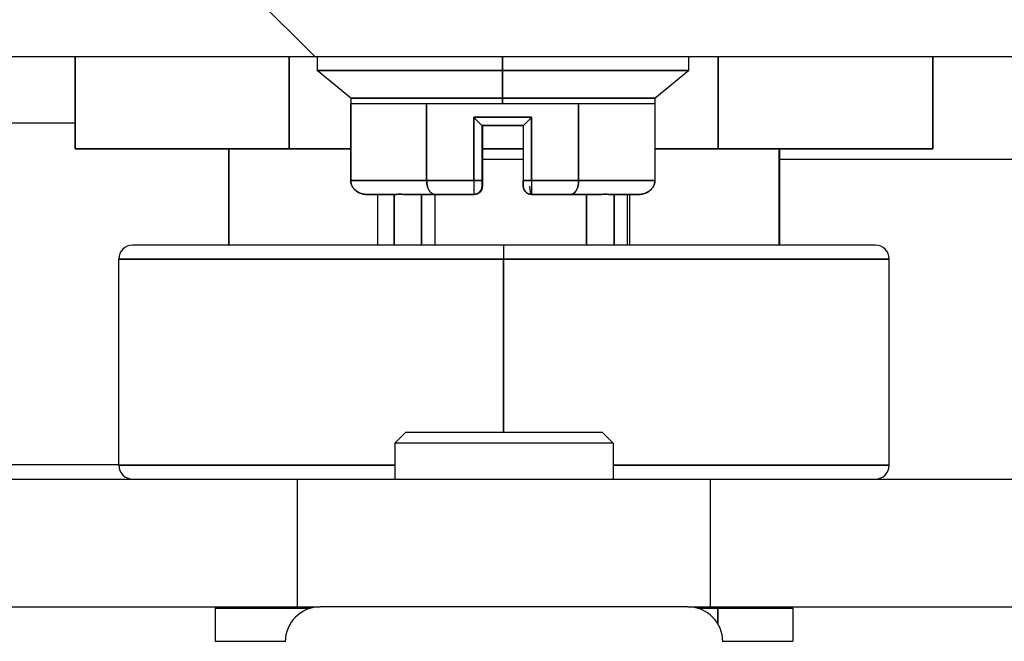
# Model space of a CAD drawing. Extents: x 784 to 1207, y 24 to 294.
# Tile 105 of 217: x 1026.34 to 1027.749, y 107.151 to 108.041. Entities that reach past the tile are written whole.
import ezdxf

# ---------------------------------------------------------------- set-up
doc = ezdxf.new("R2010")
doc.units = 0
doc.header["$LTSCALE"] = 4
doc.header["$MEASUREMENT"] = 0
doc.layers.get('0').update_dxf_attribs({"linetype": 'CONTINUOUS'})
doc.layers.get('DEFPOINTS').update_dxf_attribs({"linetype": 'CONTINUOUS'})
doc.styles.add('ROMANS', font='romans.shx')
doc.dimstyles.new('Default (ANSI)', dxfattribs={"dimscale": 20, "dimtxt": 0.07, "dimasz": 0.07, "dimexe": 0.125, "dimexo": 0.0625, "dimgap": 0.031496, "dimtad": 0, "dimtih": 1, "dimtoh": 1, "dimrnd": 1e-08, "dimzin": 0, "dimdsep": 46, "dimtxsty": 'ROMANS', "dimblk": 'Filled-1', "dimcen": 0.09, "dimdle": 0.393701, "dimclrd": 256, "dimclre": 256, "dimclrt": 256, "dimadec": 0, "dimazin": 0, "dimtfac": 0.928571, "dimtofl": 0, "dimtmove": 0, "dimatfit": 3, "dimfxl": 1, "dimtolj": 1, "dimtzin": 0, "dimlwd": -1, "dimlwe": -1, "dimarcsym": 0})

# ---------------------------------------------------------------- blocks, each defined once
blk = doc.blocks.new('Filled-1')
at = {"color": 0}
for p, q in [((0, 0), (-1, 0.17857)), ((-1, 0.17857), (-1, -0.17857)), ((-1, 0), (0, 0)), ((-1, -0.17857), (0, 0))]:
    blk.add_line(p, q, dxfattribs=at)
at = {"color": 0, "flags": 128}
blk.add_lwpolyline([(-1, -0.17857), (0, 0), (-1, 0.17857), (-1, -0.17857)], dxfattribs=at)
at = {"color": 0}
blk.add_solid([(-1, -0.17857), (0, 0), (-1, 0.17857), (-1, -0.17857)], dxfattribs=at)
blk = doc.blocks.new('*D20')
at = {"transparency": 16777216}
for p, q in [((1028.85, 108.8873), (1028.85, 115.3377)), ((1033.1, 108.8873), (1033.1, 115.3377)), ((1026.85, 112.8377), (1024.85, 112.8377)), ((1035.1, 112.8377), (1037.1, 112.8377))]:
    blk.add_line(p, q, dxfattribs=at)
at = {"layer": 'DEFPOINTS', "color": 0, "transparency": 16777216}
for p in [(1033.1, 112.8377), (1028.85, 107.6373), (1033.1, 107.6373)]:
    blk.add_point(p, dxfattribs=at)
at = {"transparency": 16777216, "xscale": 2, "yscale": 2, "zscale": 2}
blk.add_blockref('Filled-1', (1028.85, 112.8377), dxfattribs=at)
at = {"transparency": 16777216, "xscale": 2, "yscale": 2, "zscale": 2, "rotation": 180}
blk.add_blockref('Filled-1', (1033.1, 112.8377), dxfattribs=at)
at = {"transparency": 16777216, "insert": (1021.1724, 112.8377), "char_height": 2, "attachment_point": 5, "style": 'ROMANS'}
blk.add_mtext('\\A1;4.25', dxfattribs=at)
blk = doc.blocks.new('*D22')
at = {"transparency": 16777216}
for p, q in [((996.7875, 108.8561), (996.7875, 123.1399)), ((1065.1625, 108.8561), (1065.1625, 123.1399)), ((998.1875, 120.6399), (1021.1813, 120.6399)), ((1063.7625, 120.6399), (1040.7686, 120.6399))]:
    blk.add_line(p, q, dxfattribs=at)
at = {"layer": 'DEFPOINTS', "color": 0, "transparency": 16777216}
for p in [(996.7875, 120.6399), (996.7875, 107.6061), (1065.1625, 107.6061)]:
    blk.add_point(p, dxfattribs=at)
at = {"transparency": 16777216, "xscale": 1.400000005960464, "yscale": 1.400000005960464, "zscale": 1.400000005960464, "rotation": 180}
blk.add_blockref('Filled-1', (996.7875, 120.6399), dxfattribs=at)
at = {"transparency": 16777216, "xscale": 1.400000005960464, "yscale": 1.400000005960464, "zscale": 1.400000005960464}
blk.add_blockref('Filled-1', (1065.1625, 120.6399), dxfattribs=at)
at = {"transparency": 16777216, "insert": (1030.975, 120.6399), "char_height": 1.4, "attachment_point": 5, "style": 'ROMANS'}
blk.add_mtext('\\A1;\\fTahoma|b0|i0;\\H1.7500;(68.37)\\P\\fTahoma|b0|i0;\\H1.7500;OPENING WIDTH', dxfattribs=at)

msp = doc.modelspace()

# ---------------------------------------------------------------- hatches: boundary and pattern name
h = msp.add_hatch()
h.set_pattern_fill('ANSI31', color=256, scale=25, angle=90.0002, style=0)
h.set_pattern_definition([(135.0002, (775.766, 31.9432), (-2.2097, -2.209717), [])])
edge = h.paths.add_edge_path()
edge.add_line((1029.8045, 107.8943), (1029.8045, 107.8414))
edge.add_line((1029.8045, 107.8414), (1029.8045, 107.2171))
edge.add_line((1029.8045, 107.2171), (1029.9085, 107.2171))
edge.add_line((1029.9085, 107.2171), (1029.9085, 107.8943))
edge.add_ellipse((1029.7107, 107.8943), major_axis=(0.1977, 0), ratio=1, start_angle=0, end_angle=90)
edge.add_line((1029.7107, 108.0921), (995.1062, 108.0921))
edge.add_ellipse((995.1062, 107.8943), major_axis=(0, 0.1977), ratio=1, start_angle=0, end_angle=90)
edge.add_line((994.9085, 107.8943), (994.9085, 107.3421))
edge.add_line((994.9085, 107.3421), (995.0125, 107.3421))
edge.add_line((995.0125, 107.3421), (995.0125, 107.8943))
edge.add_ellipse((995.1062, 107.8943), major_axis=(-0.0937, 0), ratio=1, start_angle=270, end_angle=360, ccw=False)
edge.add_line((995.1062, 107.9881), (996.1928, 107.9881))
edge.add_line((996.1928, 107.9881), (996.8491, 107.9881))
edge.add_line((996.8491, 107.9881), (1029.0388, 107.9881))
edge.add_line((1029.0388, 107.9881), (1029.6951, 107.9881))
edge.add_line((1029.6951, 107.9881), (1029.7107, 107.9881))
edge.add_ellipse((1029.7107, 107.8943), major_axis=(0, 0.0938), ratio=1, start_angle=280.4636, end_angle=360, ccw=False)
edge.add_ellipse((1029.7107, 107.8943), major_axis=(0.0922, 0.017), ratio=1, start_angle=349.5364, end_angle=360, ccw=False)
h = msp.add_hatch()
h.set_pattern_fill('ANSI31', color=256, scale=25, angle=15, style=0)
h.set_pattern_definition([(60, (775.766, 31.9432), (-2.70633, 1.5625), [])])
edge = h.paths.add_edge_path()
edge.add_ellipse((996.521, 108.021), major_axis=(-0.4375, -0.1796), ratio=1, start_angle=0, end_angle=18.3897)
edge.add_ellipse((996.521, 108.021), major_axis=(-0.3585, -0.3084), ratio=1, start_angle=0, end_angle=2.0675)
edge.add_ellipse((996.521, 108.021), major_axis=(-0.3471, -0.3212), ratio=1, start_angle=0, end_angle=67.3212)
edge.add_ellipse((996.521, 108.021), major_axis=(0.1625, -0.4441), ratio=1, start_angle=0, end_angle=14.0006)
edge.add_ellipse((996.521, 108.021), major_axis=(0.2651, -0.3916), ratio=1, start_angle=0, end_angle=33.5846)
edge.add_ellipse((996.8491, 107.874), major_axis=(0.1094, -0.0326), ratio=1, start_angle=0, end_angle=106.5734)
edge.add_line((996.8491, 107.9881), (996.1928, 107.9881))
edge.add_ellipse((996.1928, 107.874), major_axis=(0, 0.1141), ratio=1, start_angle=0, end_angle=106.5734)
edge = h.paths.add_edge_path()
edge.add_ellipse((1029.367, 108.021), major_axis=(-0.4375, -0.1796), ratio=1, start_angle=0, end_angle=6.7191)
edge.add_ellipse((1029.367, 108.021), major_axis=(-0.4135, -0.2295), ratio=1, start_angle=0, end_angle=13.7381)
edge.add_ellipse((1029.367, 108.021), major_axis=(-0.3471, -0.3212), ratio=1, start_angle=0, end_angle=114.9064)
edge.add_ellipse((1029.6951, 107.874), major_axis=(0.1094, -0.0326), ratio=1, start_angle=0, end_angle=35.7005)
edge.add_ellipse((1029.6951, 107.874), major_axis=(0.1078, 0.0374), ratio=1, start_angle=0, end_angle=70.8728)
edge.add_line((1029.6951, 107.9881), (1029.0388, 107.9881))
edge.add_ellipse((1029.0388, 107.874), major_axis=(0, 0.1141), ratio=1, start_angle=0, end_angle=106.5734)

# ---------------------------------------------------------------- linework, layer by layer
for p, q in [((995.1062, 107.9881), (1029.7107, 107.9881)), ((1026.4197, 107.8559), (1026.4197, 107.9881)), ((1026.4197, 107.9881), (1026.4197, 107.8559)), ((1026.7259, 107.8559), (1026.7259, 107.9881)), ((1026.7259, 107.9881), (1026.7259, 107.8559)), ((1026.7659, 107.9881), (1026.7659, 107.9681)), ((1027.0314, 107.9681), (1027.0314, 107.9881)), ((1027.0314, 107.9881), (1027.0314, 107.9681)), ((1027.2974, 107.9881), (1027.2974, 107.9681)), ((1027.3396, 107.8559), (1027.3396, 107.9881)), ((1027.3396, 107.9881), (1027.3396, 107.8559)), ((1027.6472, 107.9881), (1027.6472, 107.8559)), ((1027.6472, 107.8559), (1027.6472, 107.9881)), ((1027.0314, 107.9681), (1026.7659, 107.9681)), ((1026.8142, 107.9287), (1026.7659, 107.9681)), ((1026.7659, 107.9681), (1027.0314, 107.9681)), ((1027.0314, 107.9681), (1027.0314, 107.9287)), ((1027.0314, 107.9287), (1027.0314, 107.9681)), ((1027.2974, 107.9681), (1027.0314, 107.9681)), ((1027.0314, 107.9681), (1027.2974, 107.9681)), ((1027.2492, 107.9287), (1027.2974, 107.9681)), ((1027.0314, 107.9287), (1026.8142, 107.9287)), ((1026.8142, 107.9287), (1026.8142, 107.9208)), ((1026.8142, 107.9287), (1027.0314, 107.9287)), ((1027.0314, 107.9208), (1027.0314, 107.9287)), ((1027.2492, 107.9287), (1027.0314, 107.9287)), ((1027.0314, 107.9287), (1027.0314, 107.9208)), ((1027.0314, 107.9287), (1027.2492, 107.9287)), ((1027.2492, 107.9287), (1027.2492, 107.9208)), ((1026.8142, 107.8106), (1026.8142, 107.9208)), ((1026.8142, 107.9208), (1026.8236, 107.9208)), ((1026.8142, 107.9208), (1026.8142, 107.8106)), ((1026.836, 107.9208), (1026.8513, 107.9208)), ((1026.8724, 107.9208), (1026.8957, 107.9208)), ((1026.9227, 107.8106), (1026.9227, 107.9208)), ((1026.9227, 107.9208), (1026.9227, 107.8106)), ((1026.9227, 107.9208), (1027.0314, 107.9208)), ((1027.0605, 107.9208), (1027.1141, 107.9208)), ((1027.1402, 107.9208), (1027.1402, 107.8106)), ((1027.1402, 107.9208), (1027.2492, 107.9208)), ((1027.1402, 107.8106), (1027.1402, 107.9208)), ((1027.2492, 107.9208), (1027.2492, 107.8106)), ((1026.9901, 107.9012), (1027.0728, 107.9012)), ((1026.9901, 107.9012), (1026.9901, 107.8106)), ((1027.0728, 107.9012), (1026.9901, 107.9012)), ((1026.9901, 107.8106), (1026.9901, 107.9012)), ((1027.0728, 107.8106), (1027.0728, 107.9012)), ((1027.0728, 107.9012), (1027.0728, 107.8106)), ((1025.9495, 107.8931), (1026.4197, 107.8931)), ((1027.0019, 107.8106), (1027.0019, 107.8893)), ((1027.0019, 107.8893), (1027.061, 107.8893)), ((1027.061, 107.8893), (1027.0019, 107.8893)), ((1027.0019, 107.8893), (1027.0019, 107.8106)), ((1027.0019, 107.8893), (1027.0019, 107.8893)), ((1027.0021, 107.8893), (1027.0021, 107.8421)), ((1027.0021, 107.8421), (1027.0021, 107.8893)), ((1027.0022, 107.8421), (1027.0022, 107.8893)), ((1027.0022, 107.8893), (1027.0022, 107.8421)), ((1027.0024, 107.8893), (1027.0024, 107.8106)), ((1027.0024, 107.8106), (1027.0024, 107.8893)), ((1027.061, 107.8893), (1027.061, 107.8893)), ((1027.061, 107.8893), (1027.061, 107.8893)), ((1027.061, 107.8893), (1027.061, 107.8893)), ((1027.061, 107.8893), (1027.061, 107.8893)), ((1027.061, 107.8893), (1027.061, 107.8106)), ((1026.4197, 107.8559), (1026.7259, 107.8559)), ((1026.7259, 107.8559), (1026.4197, 107.8559)), ((1026.6395, 107.8559), (1026.6395, 107.7181)), ((1026.6395, 107.7181), (1026.6395, 107.8559)), ((1026.7259, 107.8559), (1026.8142, 107.8559)), ((1026.8142, 107.8559), (1026.7259, 107.8559)), ((1027.0024, 107.8559), (1027.061, 107.8559)), ((1027.061, 107.8559), (1027.0024, 107.8559)), ((1027.2492, 107.8559), (1027.3396, 107.8559)), ((1027.3396, 107.8559), (1027.2492, 107.8559)), ((1027.3396, 107.8559), (1027.6472, 107.8559)), ((1027.6472, 107.8559), (1027.3396, 107.8559)), ((1027.4269, 107.7181), (1027.4269, 107.8559)), ((1027.4269, 107.8559), (1027.4269, 107.7181)), ((1027.4274, 107.8559), (1027.4274, 107.7181)), ((1027.0019, 107.8421), (1027.0019, 107.8421)), ((1027.0019, 107.8421), (1027.0019, 107.8421)), ((1027.002, 107.8027), (1027.002, 107.8421)), ((1027.002, 107.8421), (1027.002, 107.8027)), ((1027.0021, 107.8421), (1027.002, 107.8421)), ((1027.002, 107.8421), (1027.0021, 107.8421)), ((1027.0022, 107.8421), (1027.0021, 107.8421)), ((1027.0021, 107.8421), (1027.0022, 107.8421)), ((1027.0022, 107.8421), (1027.0024, 107.8421)), ((1027.0024, 107.8421), (1027.0022, 107.8421)), ((1027.0024, 107.8421), (1027.0024, 107.8027)), ((1027.0024, 107.8027), (1027.0024, 107.8421)), ((1027.0024, 107.8414), (1027.061, 107.8414)), ((1027.4269, 107.8414), (1027.4269, 107.8414)), ((1027.4274, 107.8414), (1028.867, 107.8414)), ((1026.8142, 107.8106), (1026.9227, 107.8106)), ((1026.9227, 107.8106), (1026.8142, 107.8106)), ((1026.9227, 107.8106), (1026.9901, 107.8106)), ((1026.9901, 107.8106), (1026.9227, 107.8106)), ((1026.9236, 107.8027), (1026.9236, 107.8027)), ((1026.9236, 107.8027), (1026.9236, 107.8027)), ((1027.0019, 107.8106), (1026.9901, 107.8106)), ((1026.9901, 107.8106), (1027.0019, 107.8106)), ((1027.0024, 107.8027), (1027.002, 107.8027)), ((1027.002, 107.8027), (1027.0024, 107.8027)), ((1027.002, 107.8027), (1027.002, 107.8027)), ((1027.002, 107.8027), (1027.002, 107.8027)), ((1027.0024, 107.8106), (1027.0024, 107.8106)), ((1027.0024, 107.8027), (1027.0024, 107.8027)), ((1027.0024, 107.8027), (1027.0024, 107.8027)), ((1027.061, 107.8106), (1027.0728, 107.8106)), ((1027.0728, 107.8106), (1027.061, 107.8106)), ((1027.1402, 107.8106), (1027.0728, 107.8106)), ((1027.0728, 107.8106), (1027.1402, 107.8106)), ((1027.1393, 107.8027), (1027.1393, 107.8027)), ((1027.1393, 107.8027), (1027.1393, 107.8027)), ((1027.2492, 107.8106), (1027.1402, 107.8106)), ((1027.1402, 107.8106), (1027.2492, 107.8106)), ((1026.8369, 107.7909), (1026.8784, 107.7909)), ((1026.8784, 107.7909), (1026.8369, 107.7909)), ((1026.8525, 107.7909), (1026.8525, 107.7181)), ((1026.876, 107.7181), (1026.876, 107.7909)), ((1026.876, 107.7909), (1026.876, 107.7181)), ((1026.876, 107.7909), (1026.876, 107.7181)), ((1026.876, 107.7181), (1026.876, 107.7909)), ((1026.8786, 107.7909), (1026.8784, 107.7909)), ((1026.8926, 107.7909), (1026.9341, 107.7909)), ((1026.9341, 107.7909), (1026.8926, 107.7909)), ((1026.9153, 107.7181), (1026.9153, 107.7909)), ((1026.9153, 107.7909), (1026.9153, 107.7181)), ((1026.9341, 107.7909), (1026.9901, 107.7909)), ((1026.9901, 107.7909), (1026.9341, 107.7909)), ((1026.9345, 107.7909), (1026.9345, 107.7181)), ((1026.9901, 107.7909), (1026.9901, 107.7909)), ((1026.9906, 107.7909), (1026.9901, 107.7909)), ((1026.9901, 107.7909), (1026.9901, 107.7909)), ((1026.9906, 107.7909), (1026.9906, 107.7909)), ((1026.9906, 107.7909), (1026.9906, 107.7909)), ((1027.0728, 107.7909), (1027.1289, 107.7909)), ((1027.1289, 107.7909), (1027.0728, 107.7909)), ((1027.1289, 107.7909), (1027.1706, 107.7909)), ((1027.1706, 107.7909), (1027.1289, 107.7909)), ((1027.1516, 107.7909), (1027.1516, 107.7181)), ((1027.1516, 107.7181), (1027.1516, 107.7909)), ((1027.1848, 107.7909), (1027.2265, 107.7909)), ((1027.2265, 107.7909), (1027.1848, 107.7909)), ((1027.1909, 107.7181), (1027.1909, 107.7909)), ((1027.1909, 107.7909), (1027.1909, 107.7181)), ((1027.1909, 107.7909), (1027.1909, 107.7181)), ((1027.1909, 107.7181), (1027.1909, 107.7909)), ((1027.2095, 107.7909), (1027.2095, 107.7181)), ((1027.2134, 107.7181), (1027.2134, 107.7909)), ((1027.0328, 107.7181), (1026.502, 107.7181)), ((1027.5649, 107.7181), (1027.0328, 107.7181)), ((1026.4823, 107.6984), (1027.0327, 107.6984)), ((1027.0327, 107.6984), (1026.4823, 107.6984)), ((1026.4823, 107.4031), (1026.4823, 107.6984)), ((1027.0327, 107.6984), (1027.5846, 107.6984)), ((1027.0327, 107.6984), (1027.0327, 107.4504)), ((1027.0327, 107.4504), (1027.0327, 107.6984)), ((1027.5846, 107.6984), (1027.0327, 107.6984)), ((1027.5846, 107.4031), (1027.5846, 107.6984)), ((1026.8928, 107.4504), (1026.8772, 107.4347)), ((1026.8928, 107.4504), (1027.174, 107.4504)), ((1027.174, 107.4504), (1027.1897, 107.4347)), ((1027.1897, 107.4347), (1026.8772, 107.4347)), ((1026.8772, 107.4347), (1026.8772, 107.3834)), ((1027.1897, 107.4347), (1027.1897, 107.3834)), ((1026.2955, 107.4041), (1026.4823, 107.4041)), ((1026.4823, 107.4031), (1026.8772, 107.4031)), ((1026.8772, 107.4031), (1026.4823, 107.4031)), ((1027.5846, 107.4031), (1027.1897, 107.4031)), ((1027.1897, 107.4031), (1027.5846, 107.4031)), ((1026.0307, 107.3834), (1026.7381, 107.3834)), ((1026.7381, 107.3834), (1027.3287, 107.3834)), ((1026.7381, 107.2004), (1026.7381, 107.3834)), ((1027.3287, 107.3834), (1028.0361, 107.3834)), ((1027.3287, 107.2004), (1027.3287, 107.3834)), ((1026.0307, 107.2004), (1026.7381, 107.2004)), ((1026.7565, 107.1984), (1026.6201, 107.1984)), ((1026.6201, 107.1984), (1026.6201, 107.1512)), ((1026.7381, 107.2004), (1026.7704, 107.2004)), ((1027.2964, 107.2004), (1026.7704, 107.2004)), ((1027.2964, 107.2004), (1027.3287, 107.2004)), ((1027.3045, 107.2004), (1027.3045, 107.1997)), ((1027.3395, 107.1984), (1027.3103, 107.1984)), ((1027.3287, 107.2004), (1028.0361, 107.2004)), ((1027.3395, 107.1984), (1027.3395, 107.1758)), ((1027.4468, 107.1984), (1027.3395, 107.1984)), ((1027.3395, 107.1758), (1027.3395, 107.1984)), ((1027.4468, 107.1984), (1027.4468, 107.1512)), ((1026.6201, 107.1512), (1026.7204, 107.1512)), ((1027.3464, 107.1512), (1027.4468, 107.1512))]:
    msp.add_line(p, q)
for centre, radius, start, end in [((1026.9904, 107.8421), 0.0118, 347.981, 360), ((1026.9903, 107.8421), 0.0118, 350.59, 0), ((1026.9903, 107.8421), 0.0118, 350.5989, 0), ((1026.9904, 107.8421), 0.0118, 347.9741, 0), ((1026.9901, 107.8027), 0.0118, 270, 0), ((1026.9901, 107.8027), 0.0118, 270, 0), ((1026.9901, 107.8027), 0.0118, 270, 0), ((1026.9906, 107.8027), 0.0118, 270, 0), ((1026.9901, 107.8027), 0.0118, 272.9433, 0), ((1026.9906, 107.8027), 0.0118, 273.0164, 0), ((1026.9906, 107.8027), 0.0118, 285.3383, 360), ((1027.0728, 107.8027), 0.0118, 180, 270), ((1027.0728, 107.8027), 0.0118, 180, 270), ((1027.0728, 107.8027), 0.0118, 180, 270), ((1027.0728, 107.8027), 0.0118, 254.6617, 270), ((1026.502, 107.6984), 0.0197, 90, 180), ((1027.5649, 107.6984), 0.0197, 0, 90), ((1026.502, 107.4031), 0.0197, 180, 270), ((1027.5649, 107.4031), 0.0197, 270, 0), ((1026.7704, 107.1504), 0.05, 90, 180), ((1027.2964, 107.1504), 0.05, 0, 90)]:
    msp.add_arc(centre, radius, start, end)
for centre, major_axis, ratio, start_param, end_param in [((1026.9901, 107.8106), (0, -0.0197), 0.001274, 4.712389, 6.277621), ((1026.9901, 107.8106), (0, -0.0197), 0.001274, 4.712389, 6.283184), ((1027.002, 107.8106), (0, -0.00787), 0.001274, 4.712389, 6.283185), ((1027.0024, 107.8106), (0, -0.00787), 0.001274, 0, 1.570796), ((1026.9906, 107.8106), (0.0118, 0), 0.00001, 6.252952, 6.253213), ((1027.061, 107.8106), (0, -0.00787), 0.001274, 4.712389, 6.283185), ((1027.0728, 107.8027), (0, -0.0118), 0.242951, 4.712389, 6.283185), ((1027.0728, 107.8106), (0, -0.0197), 0.001274, 4.712389, 6.283185), ((1027.0728, 107.8106), (0, -0.0197), 0.001274, 4.712389, 6.283185), ((1026.8784, 107.8027), (0, -0.0118), 0.90552, 0.000572, 0.023226), ((1026.8786, 107.8027), (0, -0.0118), 0.904437, 0, 0.002908), ((1026.8926, 107.8027), (0, -0.0118), 0.821672, 6.283161, 6.304392), ((1026.8928, 107.8027), (0, -0.0118), 0.820218, 6.283162, 6.303003), ((1026.9906, 107.8027), (0, -0.0118), 0.242951, 0, 0.046781), ((1027.1706, 107.8027), (0, -0.0118), 0.820218, 6.262519, 6.283209), ((1027.1848, 107.8027), (0, -0.0118), 0.904436, 6.259407, 6.283207), ((1027.0328, 107.6984), (0, 0.0197), 0.001274, 0, 1.570796), ((1027.0328, 107.6984), (0, 0.0197), 0.001274, 0, 1.570796)]:
    msp.add_ellipse(centre, major_axis=major_axis, ratio=ratio, start_param=start_param, end_param=end_param)
for points, knots in [([(1026.8142, 107.9208), (1026.8142, 107.9208), (1026.8149, 107.9208), (1026.8165, 107.9208), (1026.8181, 107.9208), (1026.8206, 107.9208), (1026.8237, 107.9208), (1026.8269, 107.9208), (1026.8309, 107.9208), (1026.8356, 107.9208), (1026.8403, 107.9208), (1026.8457, 107.9208), (1026.8518, 107.9208), (1026.8579, 107.9208), (1026.8647, 107.9208), (1026.8721, 107.9208), (1026.8795, 107.9208), (1026.8875, 107.9208), (1026.896, 107.9208), (1026.9044, 107.9208), (1026.9133, 107.9208), (1026.9227, 107.9208)], [0, 0, 0, 0, 0.142857, 0.142857, 0.142857, 0.285714, 0.285714, 0.285714, 0.428571, 0.428571, 0.428571, 0.571429, 0.571429, 0.571429, 0.714286, 0.714286, 0.714286, 0.857143, 0.857143, 0.857143, 1, 1, 1, 1]), ([(1026.9227, 107.9208), (1026.9309, 107.9208), (1026.9394, 107.9208), (1026.9481, 107.9208), (1026.9569, 107.9208), (1026.9659, 107.9208), (1026.9751, 107.9208), (1026.9843, 107.9208), (1026.9937, 107.9208), (1027.0031, 107.9208), (1027.0125, 107.9208), (1027.0219, 107.9208), (1027.0314, 107.9208)], [0, 0, 0, 0, 0.25, 0.25, 0.25, 0.5, 0.5, 0.5, 0.75, 0.75, 0.75, 1, 1, 1, 1]), ([(1027.0314, 107.9208), (1027.0409, 107.9208), (1027.0504, 107.9208), (1027.0598, 107.9208), (1027.0692, 107.9208), (1027.0785, 107.9208), (1027.0877, 107.9208), (1027.0969, 107.9208), (1027.106, 107.9208), (1027.1147, 107.9208), (1027.1235, 107.9208), (1027.132, 107.9208), (1027.1402, 107.9208)], [0, 0, 0, 0, 0.25, 0.25, 0.25, 0.5, 0.5, 0.5, 0.75, 0.75, 0.75, 1, 1, 1, 1]), ([(1027.1402, 107.9208), (1027.1496, 107.9208), (1027.1585, 107.9208), (1027.167, 107.9208), (1027.1755, 107.9208), (1027.1835, 107.9208), (1027.1909, 107.9208), (1027.1983, 107.9208), (1027.2051, 107.9208), (1027.2113, 107.9208), (1027.2174, 107.9208), (1027.2228, 107.9208), (1027.2276, 107.9208), (1027.2323, 107.9208), (1027.2363, 107.9208), (1027.2395, 107.9208), (1027.2427, 107.9208), (1027.2451, 107.9208), (1027.2468, 107.9208), (1027.2484, 107.9208), (1027.2492, 107.9208), (1027.2492, 107.9208)], [0, 0, 0, 0, 0.142857, 0.142857, 0.142857, 0.285714, 0.285714, 0.285714, 0.428571, 0.428571, 0.428571, 0.571429, 0.571429, 0.571429, 0.714286, 0.714286, 0.714286, 0.857143, 0.857143, 0.857143, 1, 1, 1, 1]), ([(1027.0019, 107.8893), (1027.002, 107.8893), (1027.0019, 107.8894), (1027.0016, 107.8896), (1027.0014, 107.8899), (1027.0011, 107.8902), (1027.0006, 107.8906), (1027.0002, 107.8911), (1026.9996, 107.8917), (1026.9989, 107.8923), (1026.9983, 107.893), (1026.9975, 107.8938), (1026.9966, 107.8947), (1026.9957, 107.8956), (1026.9947, 107.8966), (1026.9936, 107.8976), (1026.9925, 107.8987), (1026.9914, 107.8999), (1026.9901, 107.9012)], [0, 0, 0, 0, 0.166667, 0.166667, 0.166667, 0.333333, 0.333333, 0.333333, 0.5, 0.5, 0.5, 0.666667, 0.666667, 0.666667, 0.833333, 0.833333, 0.833333, 1, 1, 1, 1]), ([(1026.9901, 107.9012), (1026.9914, 107.8999), (1026.9925, 107.8987), (1026.9936, 107.8976), (1026.9947, 107.8966), (1026.9957, 107.8956), (1026.9966, 107.8947), (1026.9975, 107.8938), (1026.9983, 107.893), (1026.9989, 107.8923), (1026.9996, 107.8916), (1027.0002, 107.8911), (1027.0006, 107.8906), (1027.0011, 107.8902), (1027.0014, 107.8899), (1027.0016, 107.8896), (1027.0018, 107.8894), (1027.0019, 107.8893), (1027.0019, 107.8893)], [0, 0, 0, 0, 0.166667, 0.166667, 0.166667, 0.333333, 0.333333, 0.333333, 0.5, 0.5, 0.5, 0.666667, 0.666667, 0.666667, 0.833333, 0.833333, 0.833333, 1, 1, 1, 1]), ([(1027.0728, 107.9012), (1027.0715, 107.8999), (1027.0704, 107.8987), (1027.0693, 107.8976), (1027.0682, 107.8966), (1027.0672, 107.8956), (1027.0663, 107.8947), (1027.0654, 107.8938), (1027.0647, 107.893), (1027.064, 107.8923), (1027.0633, 107.8916), (1027.0627, 107.8911), (1027.0623, 107.8906), (1027.0618, 107.8902), (1027.0615, 107.8899), (1027.0613, 107.8896), (1027.0611, 107.8894), (1027.061, 107.8893), (1027.061, 107.8893)], [0, 0, 0, 0, 0.1666667, 0.1666667, 0.1666667, 0.3333333, 0.3333333, 0.3333333, 0.5, 0.5, 0.5, 0.6666667, 0.6666667, 0.6666667, 0.8333333, 0.8333333, 0.8333333, 0.9990345, 0.9990345, 0.9990345, 0.9990345]), ([(1027.061, 107.8893), (1027.061, 107.8893), (1027.0611, 107.8894), (1027.0613, 107.8896), (1027.0615, 107.8899), (1027.0618, 107.8902), (1027.0623, 107.8906), (1027.0627, 107.8911), (1027.0633, 107.8917), (1027.064, 107.8923), (1027.0647, 107.893), (1027.0654, 107.8938), (1027.0663, 107.8947), (1027.0672, 107.8956), (1027.0682, 107.8966), (1027.0693, 107.8976), (1027.0704, 107.8987), (1027.0716, 107.8999), (1027.0728, 107.9012)], [0.0009679, 0.0009679, 0.0009679, 0.0009679, 0.1666667, 0.1666667, 0.1666667, 0.3333333, 0.3333333, 0.3333333, 0.5, 0.5, 0.5, 0.6666667, 0.6666667, 0.6666667, 0.8333333, 0.8333333, 0.8333333, 1, 1, 1, 1]), ([(1026.8369, 107.7909), (1026.8347, 107.7909), (1026.8326, 107.7912), (1026.8305, 107.7917), (1026.8285, 107.7922), (1026.8265, 107.793), (1026.8248, 107.7939), (1026.823, 107.7949), (1026.8215, 107.7961), (1026.8201, 107.7973), (1026.8188, 107.7986), (1026.8177, 107.8), (1026.8168, 107.8014), (1026.8159, 107.8029), (1026.8153, 107.8044), (1026.8148, 107.8059), (1026.8144, 107.8075), (1026.8142, 107.8091), (1026.8142, 107.8106)], [0, 0, 0, 0, 0.166667, 0.166667, 0.166667, 0.333333, 0.333333, 0.333333, 0.5, 0.5, 0.5, 0.666667, 0.666667, 0.666667, 0.833333, 0.833333, 0.833333, 1, 1, 1, 1]), ([(1026.8142, 107.8106), (1026.8142, 107.8091), (1026.8144, 107.8075), (1026.8148, 107.8059), (1026.8153, 107.8044), (1026.8159, 107.8029), (1026.8168, 107.8014), (1026.8177, 107.8), (1026.8188, 107.7986), (1026.8201, 107.7973), (1026.8215, 107.796), (1026.823, 107.7949), (1026.8248, 107.7939), (1026.8266, 107.793), (1026.8285, 107.7922), (1026.8305, 107.7917), (1026.8326, 107.7912), (1026.8347, 107.7909), (1026.8369, 107.7909)], [0, 0, 0, 0, 0.166667, 0.166667, 0.166667, 0.333333, 0.333333, 0.333333, 0.5, 0.5, 0.5, 0.666667, 0.666667, 0.666667, 0.833333, 0.833333, 0.833333, 1, 1, 1, 1]), ([(1026.9341, 107.7909), (1026.933, 107.7909), (1026.9319, 107.7912), (1026.9309, 107.7917), (1026.9299, 107.7922), (1026.9289, 107.793), (1026.928, 107.7939), (1026.9271, 107.7949), (1026.9264, 107.7961), (1026.9257, 107.7973), (1026.925, 107.7986), (1026.9245, 107.8), (1026.924, 107.8014), (1026.9236, 107.8029), (1026.9232, 107.8044), (1026.923, 107.8059), (1026.9228, 107.8075), (1026.9227, 107.8091), (1026.9227, 107.8106)], [0, 0, 0, 0, 0.166667, 0.166667, 0.166667, 0.333333, 0.333333, 0.333333, 0.5, 0.5, 0.5, 0.666667, 0.666667, 0.666667, 0.833333, 0.833333, 0.833333, 1, 1, 1, 1]), ([(1026.9227, 107.8106), (1026.9227, 107.8091), (1026.9228, 107.8075), (1026.923, 107.8059), (1026.9232, 107.8044), (1026.9236, 107.8029), (1026.924, 107.8014), (1026.9245, 107.8), (1026.925, 107.7986), (1026.9257, 107.7973), (1026.9264, 107.796), (1026.9271, 107.7949), (1026.928, 107.7939), (1026.9289, 107.793), (1026.9299, 107.7922), (1026.9309, 107.7917), (1026.9319, 107.7912), (1026.933, 107.7909), (1026.9341, 107.7909)], [0, 0, 0, 0, 0.166667, 0.166667, 0.166667, 0.333333, 0.333333, 0.333333, 0.5, 0.5, 0.5, 0.666667, 0.666667, 0.666667, 0.833333, 0.833333, 0.833333, 1, 1, 1, 1]), ([(1027.0024, 107.8106), (1027.0024, 107.8097), (1027.0024, 107.8089), (1027.0024, 107.8073), (1027.0024, 107.8065), (1027.0024, 107.8052), (1027.0024, 107.8046), (1027.0024, 107.8036), (1027.0024, 107.8032), (1027.0024, 107.8029), (1027.0024, 107.8028), (1027.0024, 107.8026), (1027.0024, 107.8026), (1027.0024, 107.8025), (1027.0024, 107.8025), (1027.0024, 107.8024), (1027.0024, 107.8024), (1027.0024, 107.8023), (1027.0024, 107.8023), (1027.0024, 107.8022), (1027.0024, 107.8021), (1027.0024, 107.8019), (1027.0023, 107.8018), (1027.0023, 107.8014), (1027.0023, 107.8011), (1027.0021, 107.8001), (1027.0019, 107.7993), (1027.0012, 107.7974), (1027.0005, 107.7963), (1026.999, 107.7943), (1026.998, 107.7935), (1026.9959, 107.7921), (1026.9947, 107.7916), (1026.9925, 107.791), (1026.9916, 107.7909), (1026.9906, 107.7909)], [0, 0, 0, 0, 0.00651339, 0.00651339, 0.01290753, 0.01290753, 0.01931623, 0.01931623, 0.02576478, 0.02576478, 0.02912953, 0.02912953, 0.03004571, 0.03004571, 0.0304838, 0.0304838, 0.03079535, 0.03079535, 0.03124243, 0.03124243, 0.03174188, 0.03174188, 0.03263324, 0.03263324, 0.03479329, 0.03479329, 0.04086897, 0.04086897, 0.05034001, 0.05034001, 0.05990054, 0.05990054, 0.06945957, 0.06945957, 0.07695148, 0.07695148, 0.07695148, 0.07695148]), ([(1027.0024, 107.8027), (1027.0024, 107.8015), (1027.0022, 107.8002), (1027.0018, 107.7991), (1027.0014, 107.7979), (1027.0008, 107.7968), (1027.0001, 107.7958), (1026.9994, 107.7948), (1026.9985, 107.7939), (1026.9975, 107.7932), (1026.9965, 107.7924), (1026.9954, 107.7919), (1026.9942, 107.7915), (1026.994, 107.7914), (1026.9939, 107.7914), (1026.9937, 107.7913)], [0, 0, 0, 0, 0.2, 0.2, 0.2, 0.4, 0.4, 0.4, 0.6, 0.6, 0.6, 0.8, 0.8, 0.8, 0.8293965, 0.8293965, 0.8293965, 0.8293965]), ([(1027.0019, 107.8106), (1027.0019, 107.8098), (1027.0019, 107.809), (1027.0019, 107.8082), (1027.0019, 107.8074), (1027.0019, 107.8066), (1027.0019, 107.806), (1027.0019, 107.8053), (1027.0019, 107.8047), (1027.0019, 107.8042), (1027.0019, 107.8037), (1027.0019, 107.8034), (1027.0019, 107.8031), (1027.0019, 107.8029), (1027.002, 107.8027), (1027.002, 107.8027)], [0, 0, 0, 0, 0.2, 0.2, 0.2, 0.4, 0.4, 0.4, 0.6, 0.6, 0.6, 0.8, 0.8, 0.8, 1, 1, 1, 1]), ([(1027.0024, 107.8027), (1027.0024, 107.8027), (1027.0024, 107.8029), (1027.0024, 107.8031), (1027.0024, 107.8034), (1027.0024, 107.8037), (1027.0024, 107.8042), (1027.0024, 107.8047), (1027.0024, 107.8053), (1027.0024, 107.806), (1027.0024, 107.8066), (1027.0024, 107.8074), (1027.0024, 107.8082), (1027.0024, 107.809), (1027.0024, 107.8098), (1027.0024, 107.8106)], [0, 0, 0, 0, 0.2, 0.2, 0.2, 0.4, 0.4, 0.4, 0.6, 0.6, 0.6, 0.8, 0.8, 0.8, 1, 1, 1, 1]), ([(1027.061, 107.8027), (1027.061, 107.8027), (1027.061, 107.8029), (1027.061, 107.8031), (1027.061, 107.8034), (1027.061, 107.8037), (1027.061, 107.8042), (1027.061, 107.8047), (1027.061, 107.8053), (1027.061, 107.806), (1027.061, 107.8066), (1027.061, 107.8074), (1027.061, 107.8082), (1027.061, 107.809), (1027.061, 107.8098), (1027.061, 107.8106)], [0, 0, 0, 0, 0.2, 0.2, 0.2, 0.4, 0.4, 0.4, 0.6, 0.6, 0.6, 0.8, 0.8, 0.8, 1, 1, 1, 1]), ([(1027.0728, 107.7909), (1027.0715, 107.7909), (1027.0702, 107.7911), (1027.0679, 107.7919), (1027.0667, 107.7925), (1027.0647, 107.794), (1027.0638, 107.795), (1027.0624, 107.797), (1027.0618, 107.7982), (1027.0613, 107.8), (1027.0612, 107.8006), (1027.0611, 107.8015), (1027.061, 107.8018), (1027.061, 107.8022), (1027.061, 107.8022), (1027.061, 107.8024), (1027.061, 107.8024), (1027.061, 107.8025), (1027.061, 107.8025), (1027.061, 107.8026), (1027.061, 107.8026), (1027.061, 107.8026), (1027.061, 107.8027), (1027.061, 107.8028), (1027.061, 107.8029), (1027.061, 107.8033), (1027.061, 107.8036), (1027.061, 107.8044), (1027.061, 107.8051), (1027.061, 107.8064), (1027.061, 107.8072), (1027.061, 107.8088), (1027.061, 107.8097), (1027.061, 107.8106)], [0, 0, 0, 0, 0.00973061, 0.00973061, 0.01928356, 0.01928356, 0.02884289, 0.02884289, 0.03840195, 0.03840195, 0.04313249, 0.04313249, 0.04536369, 0.04536369, 0.04597766, 0.04597766, 0.046301, 0.046301, 0.04678703, 0.04678703, 0.04732307, 0.04732307, 0.04845244, 0.04845244, 0.05183821, 0.05183821, 0.05694938, 0.05694938, 0.06376669, 0.06376669, 0.07021538, 0.07021538, 0.07693092, 0.07693092, 0.07693092, 0.07693092]), ([(1027.1289, 107.7909), (1027.13, 107.7909), (1027.131, 107.7912), (1027.1321, 107.7917), (1027.1331, 107.7922), (1027.134, 107.793), (1027.1349, 107.7939), (1027.1358, 107.7949), (1027.1366, 107.7961), (1027.1372, 107.7973), (1027.1379, 107.7986), (1027.1385, 107.8), (1027.1389, 107.8014), (1027.1393, 107.8029), (1027.1397, 107.8044), (1027.1399, 107.8059), (1027.1401, 107.8075), (1027.1402, 107.8091), (1027.1402, 107.8106)], [0, 0, 0, 0, 0.166667, 0.166667, 0.166667, 0.333333, 0.333333, 0.333333, 0.5, 0.5, 0.5, 0.666667, 0.666667, 0.666667, 0.833333, 0.833333, 0.833333, 1, 1, 1, 1]), ([(1027.1402, 107.8106), (1027.1402, 107.8091), (1027.1401, 107.8075), (1027.1399, 107.8059), (1027.1397, 107.8044), (1027.1393, 107.8029), (1027.1389, 107.8014), (1027.1385, 107.8), (1027.1379, 107.7986), (1027.1372, 107.7973), (1027.1366, 107.796), (1027.1358, 107.7949), (1027.1349, 107.7939), (1027.134, 107.793), (1027.1331, 107.7922), (1027.1321, 107.7917), (1027.131, 107.7912), (1027.13, 107.7909), (1027.1289, 107.7909)], [0, 0, 0, 0, 0.166667, 0.166667, 0.166667, 0.333333, 0.333333, 0.333333, 0.5, 0.5, 0.5, 0.666667, 0.666667, 0.666667, 0.833333, 0.833333, 0.833333, 1, 1, 1, 1]), ([(1027.2492, 107.8106), (1027.2492, 107.8091), (1027.249, 107.8075), (1027.2486, 107.8059), (1027.2481, 107.8044), (1027.2475, 107.8029), (1027.2466, 107.8014), (1027.2457, 107.8), (1027.2446, 107.7986), (1027.2433, 107.7973), (1027.2419, 107.796), (1027.2403, 107.7949), (1027.2386, 107.7939), (1027.2368, 107.793), (1027.2349, 107.7922), (1027.2329, 107.7917), (1027.2308, 107.7912), (1027.2287, 107.7909), (1027.2265, 107.7909)], [0, 0, 0, 0, 0.166667, 0.166667, 0.166667, 0.333333, 0.333333, 0.333333, 0.5, 0.5, 0.5, 0.666667, 0.666667, 0.666667, 0.833333, 0.833333, 0.833333, 1, 1, 1, 1]), ([(1027.2265, 107.7909), (1027.2287, 107.7909), (1027.2308, 107.7912), (1027.2329, 107.7917), (1027.2349, 107.7922), (1027.2368, 107.793), (1027.2386, 107.7939), (1027.2404, 107.7949), (1027.2419, 107.7961), (1027.2433, 107.7973), (1027.2446, 107.7986), (1027.2457, 107.8), (1027.2466, 107.8014), (1027.2475, 107.8029), (1027.2481, 107.8044), (1027.2486, 107.8059), (1027.249, 107.8075), (1027.2492, 107.8091), (1027.2492, 107.8106)], [0, 0, 0, 0, 0.166667, 0.166667, 0.166667, 0.333333, 0.333333, 0.333333, 0.5, 0.5, 0.5, 0.666667, 0.666667, 0.666667, 0.833333, 0.833333, 0.833333, 1, 1, 1, 1]), ([(1026.8784, 107.7909), (1026.8792, 107.7909), (1026.8801, 107.7909), (1026.8811, 107.791), (1026.8829, 107.791), (1026.8852, 107.791), (1026.8878, 107.791), (1026.8893, 107.7909), (1026.8909, 107.7909), (1026.8926, 107.7909)], [0, 0, 0, 0, 0.261269, 0.261269, 0.261269, 0.732712, 0.732712, 0.732712, 1, 1, 1, 1]), ([(1026.8926, 107.7909), (1026.8905, 107.7909), (1026.8885, 107.7909), (1026.8867, 107.791), (1026.885, 107.791), (1026.8833, 107.791), (1026.882, 107.791), (1026.8806, 107.7909), (1026.8794, 107.7909), (1026.8784, 107.7909)], [0, 0, 0, 0, 0.333333, 0.333333, 0.333333, 0.666667, 0.666667, 0.666667, 1, 1, 1, 1]), ([(1027.1848, 107.7909), (1027.1838, 107.7909), (1027.1826, 107.7909), (1027.1812, 107.791), (1027.1798, 107.791), (1027.1782, 107.791), (1027.1764, 107.791), (1027.1746, 107.7909), (1027.1727, 107.7909), (1027.1706, 107.7909)], [0, 0, 0, 0, 0.333333, 0.333333, 0.333333, 0.666667, 0.666667, 0.666667, 1, 1, 1, 1]), ([(1027.1706, 107.7909), (1027.1722, 107.7909), (1027.1738, 107.7909), (1027.1753, 107.791), (1027.1779, 107.791), (1027.1802, 107.791), (1027.182, 107.791), (1027.1831, 107.7909), (1027.184, 107.7909), (1027.1848, 107.7909)], [0, 0, 0, 0, 0.261149, 0.261149, 0.261149, 0.732627, 0.732627, 0.732627, 1, 1, 1, 1]), ([(1027.0328, 107.7181), (1027.0085, 107.7181), (1026.9844, 107.7181), (1026.9605, 107.7181), (1026.9366, 107.7181), (1026.9128, 107.7181), (1026.8895, 107.7181), (1026.8662, 107.7181), (1026.8434, 107.7181), (1026.8212, 107.7181), (1026.799, 107.7181), (1026.7775, 107.7181), (1026.7568, 107.7181), (1026.7361, 107.7181), (1026.7163, 107.7181), (1026.6976, 107.7181), (1026.6788, 107.7181), (1026.6611, 107.7181), (1026.6446, 107.7181), (1026.6281, 107.7181), (1026.6128, 107.7181), (1026.5989, 107.7181), (1026.5849, 107.7181), (1026.5724, 107.7181), (1026.5613, 107.7181), (1026.5501, 107.7181), (1026.5405, 107.7181), (1026.5324, 107.7181), (1026.5243, 107.7181), (1026.5178, 107.7181), (1026.5129, 107.7181), (1026.508, 107.7181), (1026.5048, 107.7181), (1026.5031, 107.7181), (1026.5024, 107.7181), (1026.502, 107.7181), (1026.502, 107.7181)], [0, 0, 0, 0, 0.0434783, 0.0434783, 0.0434783, 0.0869565, 0.0869565, 0.0869565, 0.1304348, 0.1304348, 0.1304348, 0.173913, 0.173913, 0.173913, 0.2173913, 0.2173913, 0.2173913, 0.2608696, 0.2608696, 0.2608696, 0.3043478, 0.3043478, 0.3043478, 0.3478261, 0.3478261, 0.3478261, 0.3913043, 0.3913043, 0.3913043, 0.4347826, 0.4347826, 0.4347826, 0.4782609, 0.4782609, 0.4782609, 0.4995922, 0.4995922, 0.4995922, 0.4995922]), ([(1027.5649, 107.7181), (1027.5649, 107.7181), (1027.5645, 107.7181), (1027.5637, 107.7181), (1027.562, 107.7181), (1027.5586, 107.7181), (1027.5537, 107.7181), (1027.5487, 107.7181), (1027.5422, 107.7181), (1027.534, 107.7181), (1027.5259, 107.7181), (1027.5162, 107.7181), (1027.505, 107.7181), (1027.4939, 107.7181), (1027.4812, 107.7181), (1027.4672, 107.7181), (1027.4533, 107.7181), (1027.4379, 107.7181), (1027.4214, 107.7181), (1027.4048, 107.7181), (1027.3871, 107.7181), (1027.3683, 107.7181), (1027.3495, 107.7181), (1027.3296, 107.7181), (1027.3089, 107.7181), (1027.2882, 107.7181), (1027.2667, 107.7181), (1027.2445, 107.7181), (1027.2223, 107.7181), (1027.1994, 107.7181), (1027.1761, 107.7181), (1027.1528, 107.7181), (1027.129, 107.7181), (1027.105, 107.7181), (1027.0811, 107.7181), (1027.0571, 107.7181), (1027.0328, 107.7181)], [0.4995925, 0.4995925, 0.4995925, 0.4995925, 0.5217391, 0.5217391, 0.5217391, 0.5652174, 0.5652174, 0.5652174, 0.6086957, 0.6086957, 0.6086957, 0.6521739, 0.6521739, 0.6521739, 0.6956522, 0.6956522, 0.6956522, 0.7391304, 0.7391304, 0.7391304, 0.7826087, 0.7826087, 0.7826087, 0.826087, 0.826087, 0.826087, 0.8695652, 0.8695652, 0.8695652, 0.9130435, 0.9130435, 0.9130435, 0.9565217, 0.9565217, 0.9565217, 1, 1, 1, 1]), ([(1026.6201, 107.1984), (1026.6201, 107.1984), (1026.6205, 107.1984), (1026.6215, 107.1984), (1026.623, 107.1984), (1026.6258, 107.1984), (1026.6299, 107.1984), (1026.634, 107.1984), (1026.6393, 107.1984), (1026.6459, 107.1984), (1026.6524, 107.1984), (1026.6602, 107.1984), (1026.6691, 107.1984), (1026.678, 107.1984), (1026.688, 107.1984), (1026.6991, 107.1984), (1026.7101, 107.1984), (1026.7222, 107.1984), (1026.7353, 107.1984), (1026.7421, 107.1984), (1026.7492, 107.1984), (1026.7565, 107.1984)], [0.2348146, 0.2348146, 0.2348146, 0.2348146, 0.2608696, 0.2608696, 0.2608696, 0.3043478, 0.3043478, 0.3043478, 0.3478261, 0.3478261, 0.3478261, 0.3913043, 0.3913043, 0.3913043, 0.4347826, 0.4347826, 0.4347826, 0.4782609, 0.4782609, 0.4782609, 0.5010237, 0.5010237, 0.5010237, 0.5010237]), ([(1027.3395, 107.1984), (1027.3521, 107.1984), (1027.3637, 107.1984), (1027.3743, 107.1984), (1027.3849, 107.1984), (1027.3945, 107.1984), (1027.403, 107.1984), (1027.4114, 107.1984), (1027.4187, 107.1984), (1027.4248, 107.1984), (1027.4309, 107.1984), (1027.4357, 107.1984), (1027.4393, 107.1984), (1027.4429, 107.1984), (1027.4452, 107.1984), (1027.4462, 107.1984), (1027.4466, 107.1984), (1027.4468, 107.1984), (1027.4468, 107.1984)], [0, 0, 0, 0, 0.0434783, 0.0434783, 0.0434783, 0.0869565, 0.0869565, 0.0869565, 0.1304348, 0.1304348, 0.1304348, 0.173913, 0.173913, 0.173913, 0.2173913, 0.2173913, 0.2173913, 0.2348113, 0.2348113, 0.2348113, 0.2348113])]:
    msp.add_open_spline(points, degree=3, knots=knots)
for points in [[(1027.0019, 107.8893), (1027.0019, 107.8893), (1027.0019, 107.8893), (1027.0019, 107.8893)], [(1027.0019, 107.8415), (1027.0019, 107.8415), (1027.0019, 107.8415), (1027.0019, 107.8415)], [(1027.0019, 107.8415), (1027.0019, 107.8415), (1027.0019, 107.8415), (1027.0019, 107.8415)], [(1027.002, 107.839), (1027.0022, 107.84), (1027.0024, 107.841), (1027.0024, 107.8421)], [(1027.0024, 107.8421), (1027.0024, 107.841), (1027.0022, 107.84), (1027.002, 107.839)], [(1026.8784, 107.7909), (1026.8785, 107.7909), (1026.8785, 107.7909), (1026.8786, 107.7909)], [(1026.8926, 107.7909), (1026.8871, 107.7909), (1026.8827, 107.7909), (1026.8784, 107.7909)], [(1026.8786, 107.7909), (1026.8786, 107.7909), (1026.8786, 107.7909), (1026.8786, 107.7909)], [(1026.8928, 107.7909), (1026.8928, 107.7909), (1026.8927, 107.7909), (1026.8926, 107.7909)], [(1026.9901, 107.7909), (1026.9903, 107.7909), (1026.9904, 107.7909), (1026.9906, 107.7909)], [(1026.9906, 107.7909), (1026.9906, 107.7909), (1026.9906, 107.7909), (1026.9907, 107.7909)], [(1027.1848, 107.7909), (1027.1805, 107.7909), (1027.1761, 107.7909), (1027.1706, 107.7909)], [(1027.185, 107.7909), (1027.1807, 107.7909), (1027.1763, 107.7909), (1027.1708, 107.7909)], [(1027.185, 107.7909), (1027.185, 107.7909), (1027.185, 107.7909), (1027.185, 107.7909)], [(1027.3103, 107.1984), (1027.3205, 107.1984), (1027.3302, 107.1984), (1027.3395, 107.1984)]]:
    msp.add_open_spline(points, degree=3)

# ---------------------------------------------------------------- dimensions: what is measured, and where the dimension line sits
dim = msp.add_linear_dim(base=(996.7874514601, 120.6399118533), p1=(1065.1624514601, 107.6060975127), p2=(996.7874514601, 107.6060975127), angle=180, text='\\fTahoma|b0|i0;\\H1.7500;(<>)\\P\\fTahoma|b0|i0;\\H1.7500;OPENING WIDTH', dimstyle='Default (ANSI)', override={"dimgap": 0.031496, "dimtih": 0, "dimtoh": 0, "dimdec": 2, "dimtol": 0, "dimlim": 0, "dimtp": 0, "dimtm": 0, "dimtdec": 2, "dimatfit": 1})
dim.commit()
dim.dimension.update_dxf_attribs({"geometry": '*D22', "text_midpoint": (1030.9749514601, 120.6399118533), "dimtype": 160})
dim = msp.add_linear_dim(base=(1033.1, 112.8377), p1=(1028.85, 107.6373), p2=(1033.1, 107.6373), angle=180, dimstyle='Default (ANSI)', override={"dimtxt": 0.1, "dimasz": 0.1, "dimgap": 0.031496, "dimtih": 0, "dimtoh": 0, "dimdec": 2, "dimtol": 0, "dimlim": 0, "dimtp": 0, "dimtm": 0, "dimtdec": 2, "dimatfit": 1})
dim.commit()
dim.dimension.update_dxf_attribs({"geometry": '*D20', "text_midpoint": (1021.1724, 112.8377), "dimtype": 160})

doc.saveas('drawing.dxf')
